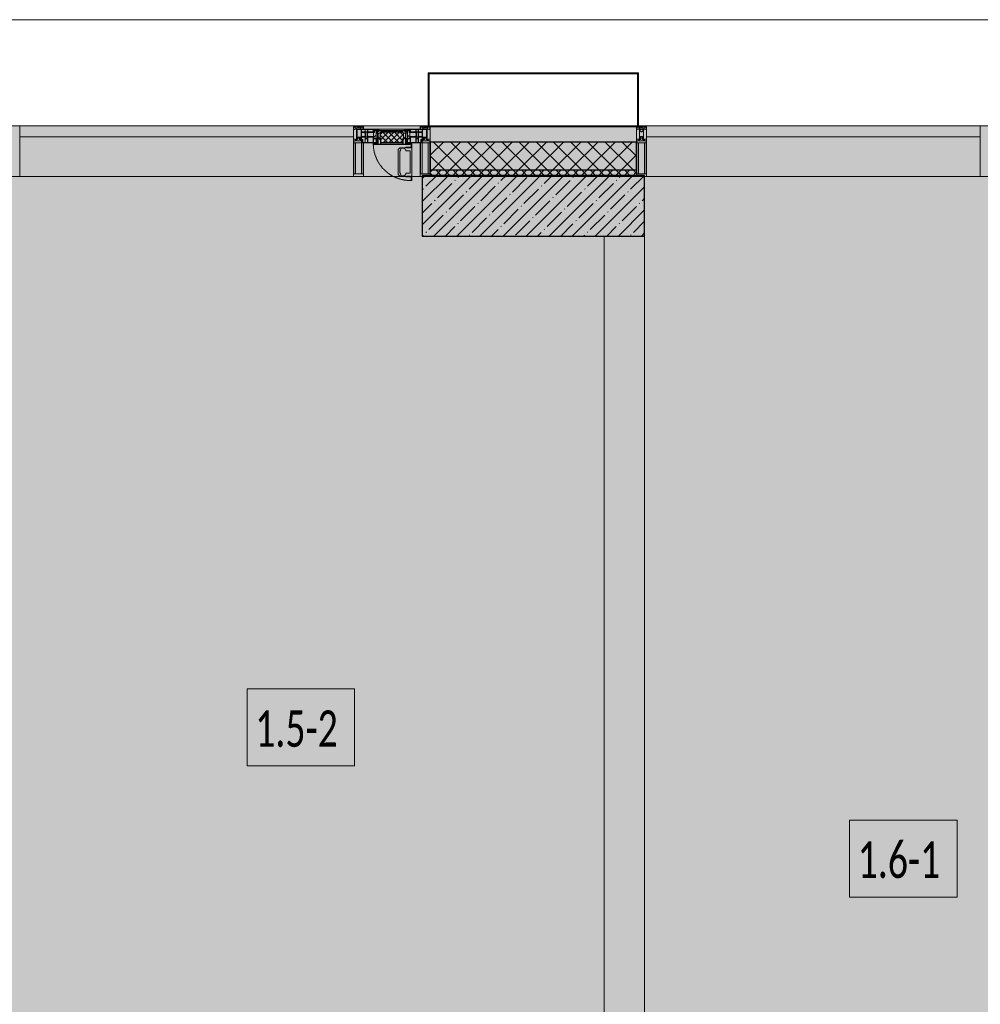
# Model space of a CAD drawing. Header units: millimetres. Extents: x -26897837 to 7466349, y -86687 to 22351.
# Tile 158 of 256: x 49138 to 53888, y -23629 to -18759. Entities that reach past the tile are written whole.
import ezdxf

# ---------------------------------------------------------------- set-up
doc = ezdxf.new("R2010")
doc.units = ezdxf.units.MM
doc.linetypes.add('-D1-02х01', pattern=[3, 2, -1])
for name, color, linetype, lineweight in [('_0', 7, 'Continuous', 13), ('A-010-A_ROOM', 7, 'Continuous', 18), ('A-200-M_WALL', 7, 'Continuous', 5), ('A-200-M_WALL_PAT', 7, 'Continuous', 5), ('A-214-M_CURT_WALL', 7, 'Continuous', 5), ('A-215-M_CURT_PANEL', 7, 'Continuous', 5), ('A-280-M_COLUMN', 7, 'Continuous', 5), ('A-314-M_WINDOW', 7, 'Continuous', 5), ('S-280-M_COLUMN', 7, 'Continuous', 5), ('Z-060-M_DETAIL', 7, 'Continuous', 5), ('Ограждение', 7, 'Continuous', 5), ('Поручни', 7, 'Continuous', 5)]:
    doc.layers.add(name, color=color, linetype=linetype, lineweight=lineweight)
doc.styles.add('Calibri Light_2', font='Calibri light.ttf', dxfattribs={"width": 0.7, "height": 250})

# ---------------------------------------------------------------- blocks, each defined once
blk = doc.blocks.new('System Panel - A_PAN_Glass-3903954-50_AS_Plan_13')
at = {"layer": 'A-215-M_CURT_PANEL'}
for p, q in [((825, 55), (-825, 55)), ((-825, 55), (-825, 0)), ((825, 0), (825, 55)), ((-825, 0), (825, 0))]:
    blk.add_line(p, q, dxfattribs=at)
blk = doc.blocks.new('Rectangular Mullion - R_StandardFrame_50Wx250H-3725449-50_AS_Plan_13')
at = {"layer": 'A-214-M_CURT_WALL'}
blk.add_line((33540, -505), (31890, -505), dxfattribs=at)
blk = doc.blocks.new('Rectangular Mullion - R_StandardFrame_50Wx250H-3902728-50_AS_Plan_13')
at = {"layer": 'A-214-M_CURT_WALL', "lineweight": 9}
for p, q in [((-25, -17), (-25, 0)), ((-25, 0), (25, 0)), ((25, 0), (25, -250)), ((-25, -250), (-25, -84)), ((25, -250), (-25, -250))]:
    blk.add_line(p, q, dxfattribs=at)
blk = doc.blocks.new('Rectangular Mullion - 50Wx250H-2623690-50_AS_Plan_13')
at = {"layer": 'Z-060-M_DETAIL'}
for p, q in [((-25, 65.2), (-25, 250)), ((-25, 250), (0, 250)), ((25, 250), (0, 250)), ((25, 65.2), (25, 250)), ((-23, 237.3), (0, 237.3)), ((-23, 237.3), (-23, 73.6)), ((-14.9, 84), (-14.9, 237.3)), ((23, 237.3), (0, 237.3)), ((14.9, 84), (14.9, 237.3)), ((23, 237.3), (23, 73.6)), ((-14, 65.2), (-25, 65.2)), ((0, 84), (-23, 84)), ((-0.5, 73.6), (-23, 73.6)), ((-14, 71.3), (-14, 65.2)), ((-10, 71.3), (-14, 71.3)), ((-10, 53), (-10, 71.3)), ((-8.7, 53), (-10, 53)), ((-10, 53), (-10, 17)), ((-8.7, 53), (-7, 54.7)), ((-7, 65.2), (-5.9, 67.3)), ((-7, 65.2), (-7, 54.7)), ((-4.1, 67.3), (-5.9, 67.3)), ((-4.1, 67.3), (-2.9, 65.1)), ((-2.9, 65.1), (-2.9, 54.6)), ((-1.3, 53), (-2.9, 54.6)), ((0, 53), (-1.3, 53)), ((0, 84), (23, 84)), ((0, 53), (1.3, 53)), ((0.5, 73.6), (23, 73.6)), ((1.3, 53), (2.9, 54.6)), ((4.1, 67.3), (2.9, 65.1)), ((2.9, 65.1), (2.9, 54.6)), ((4.1, 67.3), (5.9, 67.3)), ((7, 65.2), (5.9, 67.3)), ((7, 65.2), (7, 54.7)), ((8.7, 53), (7, 54.7)), ((8.7, 53), (10, 53)), ((10, 71.3), (14, 71.3)), ((10, 53), (10, 71.3)), ((10, 53), (10, 17)), ((14, 71.3), (14, 65.2)), ((14, 65.2), (25, 65.2)), ((-23.8, 14.6), (-25, 14.2)), ((-25, 0), (-25, 14.2)), ((-22.3, 17), (-23.8, 17)), ((-23.8, 17), (-23.8, 14.6)), ((-22.5, 10.6), (-23.8, 14.6)), ((-22.5, 10.6), (-23.7, 9.9)), ((-23.7, 1.3), (-23.7, 9.9)), ((-23.7, 1.3), (-11.8, 1.3)), ((-23.2, 10.2), (-22.5, 8)), ((-22.5, 8), (-22.5, 4.5)), ((-21.3, 4.5), (-22.5, 4.5)), ((-22.3, 17), (-22.3, 16)), ((-22.3, 16), (-21.3, 16)), ((-19, 17.6), (-21.3, 16)), ((-21.3, 4.5), (-21.3, 6.5)), ((-21.3, 6.5), (-14.2, 6.5)), ((-18.4, 16.6), (-19, 17.6)), ((-7.4, 16.6), (-18.4, 16.6)), ((-14.2, 6.5), (-14.2, 4.5)), ((-13.2, 4.5), (-14.2, 4.5)), ((-13.2, 4.5), (-12.2, 7.2)), ((-12.7, 7.6), (-11.3, 11.4)), ((-12.7, 7.6), (-11.8, 6.9)), ((-12.2, 9), (-12.2, 14.8)), ((-12.2, 14.8), (0, 14.8)), ((-11.8, 1.3), (-11.8, 6.9)), ((-10.5, 11.2), (-11.3, 11.4)), ((-10.5, 1.5), (-10.5, 11.2)), ((-4.8, 1.5), (-10.5, 1.5)), ((-10, 17), (-7.5, 17)), ((-8.5, 23), (-1.5, 30)), ((-8.5, 18.5), (-8.5, 23)), ((-7.5, 18.5), (-8.5, 18.5)), ((-7.5, 17), (-7.5, 18.5)), ((-7.4, 18), (-7.4, 16.6)), ((-2.6, 18), (-7.4, 18)), ((0, 8), (-4.8, 8)), ((-4.8, 1.5), (-4.8, 8)), ((-2.6, 18), (-2.6, 16.8)), ((-2.6, 16.8), (0, 16.8)), ((-1.5, 30), (0, 30)), ((1.5, 30), (0, 30)), ((2.6, 16.8), (0, 16.8)), ((0, 14.8), (0, 16.8)), ((0, 14.8), (0, 16.8)), ((12.2, 14.8), (0, 14.8)), ((0, 0), (0, 8)), ((0, 8), (4.8, 8)), ((0, 0), (0, 8)), ((8.5, 23), (1.5, 30)), ((2.6, 18), (2.6, 16.8)), ((2.6, 18), (7.4, 18)), ((4.8, 1.5), (4.8, 8)), ((4.8, 1.5), (10.5, 1.5)), ((7.4, 18), (7.4, 16.6)), ((7.4, 16.6), (18.4, 16.6)), ((7.5, 18.5), (8.5, 18.5)), ((7.5, 17), (7.5, 18.5)), ((10, 17), (7.5, 17)), ((8.5, 18.5), (8.5, 23)), ((10.5, 11.2), (11.3, 11.4)), ((10.5, 1.5), (10.5, 11.2)), ((12.7, 7.6), (11.3, 11.4)), ((12.7, 7.6), (11.8, 6.9)), ((11.8, 1.3), (11.8, 6.9)), ((23.7, 1.3), (11.8, 1.3)), ((12.2, 9), (12.2, 14.8)), ((13.2, 4.5), (12.2, 7.2)), ((13.2, 4.5), (14.2, 4.5)), ((21.3, 6.5), (14.2, 6.5)), ((14.2, 6.5), (14.2, 4.5)), ((18.4, 16.6), (19, 17.6)), ((19, 17.6), (21.3, 16)), ((22.3, 16), (21.3, 16)), ((21.3, 4.5), (21.3, 6.5)), ((21.3, 4.5), (22.5, 4.5)), ((22.3, 17), (22.3, 16)), ((22.3, 17), (23.8, 17)), ((22.5, 10.6), (23.8, 14.6)), ((22.5, 10.6), (23.7, 9.9)), ((23.2, 10.2), (22.5, 8)), ((22.5, 8), (22.5, 4.5)), ((23.7, 1.3), (23.7, 9.9)), ((23.8, 17), (23.8, 14.6)), ((23.8, 14.6), (25, 14.2)), ((25, 0), (25, 14.2)), ((-25, 0), (0, 0)), ((25, 0), (0, 0))]:
    blk.add_line(p, q, dxfattribs=at)
for centre, start, end in [((-0.5, 73.1), 360, 90), ((0.5, 73.1), 90, 180)]:
    blk.add_arc(centre, 0.5, start, end, dxfattribs=at)
blk = doc.blocks.new('Rectangular Mullion - R_StandardFrame_50Wx250H-3903955-50_AS_Plan_13')
at = {"layer": 'A-214-M_CURT_WALL', "lineweight": 9}
for p, q in [((-50, -250), (-50, 0)), ((-50, 0), (0, 0)), ((0, 0), (0, -250)), ((0, -250), (-50, -250))]:
    blk.add_line(p, q, dxfattribs=at)
blk = doc.blocks.new('Rectangular Mullion - 50Wx250H-V26-50_AS_Plan_13')
at = {"layer": 'Z-060-M_DETAIL'}
for p, q in [((-25, 65.2), (-25, 250)), ((-25, 250), (0, 250)), ((25, 250), (0, 250)), ((25, 84), (25, 250)), ((-23, 237.3), (0, 237.3)), ((-23, 237.3), (-23, 73.6)), ((-14.9, 84), (-14.9, 237.3)), ((23, 237.3), (0, 237.3)), ((14.9, 84), (14.9, 237.3)), ((23, 237.3), (23, 84)), ((-14, 65.2), (-25, 65.2)), ((0, 84), (-23, 84)), ((-0.5, 73.6), (-23, 73.6)), ((-14, 71.3), (-14, 65.2)), ((-10, 71.3), (-14, 71.3)), ((-10, 53), (-10, 71.3)), ((-8.7, 53), (-10, 53)), ((-10, 53), (-10, 17)), ((-8.7, 53), (-7, 54.7)), ((-7, 65.2), (-5.9, 67.3)), ((-7, 65.2), (-7, 54.7)), ((-4.1, 67.3), (-5.9, 67.3)), ((-4.1, 67.3), (-2.9, 65.1)), ((-2.9, 65.1), (-2.9, 57)), ((0, 84), (15, 84)), ((0.5, 73.6), (15, 73.6)), ((4.1, 67.3), (2.9, 65.1)), ((2.9, 65.1), (2.9, 57)), ((4.1, 67.3), (5.9, 67.3)), ((7, 65.2), (5.9, 67.3)), ((7, 65.2), (7, 57)), ((10, 71.3), (12, 71.3)), ((10, 57.4), (10, 71.3)), ((-23.8, 14.6), (-25, 14.2)), ((-25, 0), (-25, 14.2)), ((-22.3, 17), (-23.8, 17)), ((-23.8, 17), (-23.8, 14.6)), ((-22.5, 10.6), (-23.8, 14.6)), ((-22.5, 10.6), (-23.7, 9.9)), ((-23.7, 1.3), (-23.7, 9.9)), ((-23.7, 1.3), (-11.8, 1.3)), ((-23.2, 10.2), (-22.5, 8)), ((-22.5, 8), (-22.5, 4.5)), ((-21.3, 4.5), (-22.5, 4.5)), ((-22.3, 17), (-22.3, 16)), ((-22.3, 16), (-21.3, 16)), ((-19, 17.6), (-21.3, 16)), ((-21.3, 4.5), (-21.3, 6.5)), ((-21.3, 6.5), (-14.2, 6.5)), ((-18.4, 16.6), (-19, 17.6)), ((-7.4, 16.6), (-18.4, 16.6)), ((-14.2, 6.5), (-14.2, 4.5)), ((-13.2, 4.5), (-14.2, 4.5)), ((-13.2, 4.5), (-12.2, 7.2)), ((-12.7, 7.6), (-11.3, 11.4)), ((-12.7, 7.6), (-11.8, 6.9)), ((-12.2, 9), (-12.2, 14.8)), ((-12.2, 14.8), (0, 14.8)), ((-11.8, 1.3), (-11.8, 6.9)), ((-10.5, 11.2), (-11.3, 11.4)), ((-10.5, 1.5), (-10.5, 11.2)), ((-4.8, 1.5), (-10.5, 1.5)), ((-10, 17), (-7.5, 17)), ((-8.5, 23), (-6, 25.5)), ((-8.5, 18.5), (-8.5, 23)), ((-7.5, 18.5), (-8.5, 18.5)), ((-7.5, 17), (-7.5, 18.5)), ((-7.4, 18), (-7.4, 16.6)), ((-6, 18), (-7.4, 18)), ((0, 8), (-4.8, 8)), ((-4.8, 1.5), (-4.8, 8)), ((-2.6, 16.8), (0, 16.8)), ((2.6, 16.8), (0, 16.8)), ((0, 14.8), (0, 16.8)), ((0, 14.8), (0, 16.8)), ((12.2, 14.8), (0, 14.8)), ((0, 0), (0, 8)), ((0, 8), (4.8, 8)), ((0, 0), (0, 8)), ((4.8, 1.5), (4.8, 8)), ((4.8, 1.5), (10.5, 1.5)), ((7.4, 16.6), (18.4, 16.6)), ((10.5, 11.2), (11.3, 11.4)), ((10.5, 1.5), (10.5, 11.2)), ((12.7, 7.6), (11.3, 11.4)), ((12.7, 7.6), (11.8, 6.9)), ((11.8, 1.3), (11.8, 6.9)), ((23.7, 1.3), (11.8, 1.3)), ((12.2, 9), (12.2, 14.8)), ((13.2, 4.5), (12.2, 7.2)), ((13.2, 4.5), (14.2, 4.5)), ((21.3, 6.5), (14.2, 6.5)), ((14.2, 6.5), (14.2, 4.5)), ((19.9, 17), (21.3, 16)), ((22.3, 16), (21.3, 16)), ((21.3, 4.5), (21.3, 6.5)), ((21.3, 4.5), (22.5, 4.5)), ((22.3, 17), (22.3, 16)), ((22.5, 10.6), (23.8, 14.6)), ((22.5, 10.6), (23.7, 9.9)), ((23.2, 10.2), (22.5, 8)), ((22.5, 8), (22.5, 4.5)), ((23.7, 1.3), (23.7, 9.9)), ((23.8, 17), (23.8, 14.6)), ((23.8, 14.6), (25, 14.2)), ((25, 0), (25, 14.2)), ((-25, 0), (0, 0)), ((25, 0), (0, 0))]:
    blk.add_line(p, q, dxfattribs=at)
for centre, start, end in [((-0.5, 73.1), 360, 90), ((0.5, 73.1), 90, 180)]:
    blk.add_arc(centre, 0.5, start, end, dxfattribs=at)
blk = doc.blocks.new('Rectangular Mullion - R_StandardFrame_50Wx250H-3490239-50_AS_Plan_13')
at = {"layer": 'A-214-M_CURT_WALL', "lineweight": 9}
for p, q in [((0, 0), (-50, 0)), ((-50, 0), (-50, -17)), ((0, -250), (0, 0)), ((-50, -84), (-50, -250)), ((-50, -250), (0, -250))]:
    blk.add_line(p, q, dxfattribs=at)
blk = doc.blocks.new('System Panel - A_PAN_Glass-3732057-50_AS_Plan_13')
at = {"layer": 'A-215-M_CURT_PANEL'}
for p, q in [((825, 55), (-825, 55)), ((-825, 55), (-825, 0)), ((825, 0), (825, 55)), ((-825, 0), (825, 0))]:
    blk.add_line(p, q, dxfattribs=at)
blk = doc.blocks.new('A_PAN_Створка - 383мм-4631955-50_AS_Plan_13')
at = {"layer": 'A-215-M_CURT_PANEL'}
h = blk.add_hatch(dxfattribs=at)
h.set_pattern_fill('FP_30', color=256, style=0, pattern_type=2)
h.set_pattern_definition([(45, (-14800, -29695.019), (-14.142136, 14.142136), []), (135, (-14800, -29695.019), (-14.142136, -14.142136), [])])
h.paths.add_polyline_path([(53.6, -82.7), (54.6, -81.8), (54.6, -63.4), (57.2, -60.8), (57.2, -36.4), (54.9, -34.1), (54.5, -31.8), (-54.5, -31.8), (-54.9, -34.1), (-57.2, -36.4), (-57.2, -60.8), (-54.6, -63.4), (-53.6, -82.7)])
at = {"layer": 'A-314-M_WINDOW'}
for p, q in [((-67.9, -17), (-171, -17)), ((-171, -17), (-171, -57)), ((-171, -18.5), (-153.5, -18.5)), ((-153.5, -18.5), (-152, -20)), ((-152, -20), (-152, -73.5)), ((-150.5, -17), (-150.5, -29.4)), ((-132.4, -18.6), (-150.5, -18.6)), ((-150.5, -29.4), (-132.4, -29.4)), ((-150.5, -33.6), (-150.5, -68)), ((-136.3, -33.6), (-150.5, -33.6)), ((-137.2, -31), (-135.8, -35)), ((-132.5, -31), (-137.2, -31)), ((-132.1, -36.8), (-135.8, -35)), ((-132.5, -31.9), (-133.4, -33.7)), ((-133.4, -33.7), (-130.1, -35.3)), ((-132.5, -31.9), (-132.5, -31)), ((-132.4, -29.4), (-132.4, -18.6)), ((-132.1, -49), (-132.1, -36.8)), ((-131, -18.2), (-131, -29.5)), ((-120.8, -18.2), (-131, -18.2)), ((-131, -29.5), (-120.8, -29.5)), ((-131, -30.9), (-131, -33)), ((-120.8, -30.9), (-131, -30.9)), ((-129.4, -34.6), (-131, -33)), ((-130.1, -35.3), (-129.4, -34.6)), ((-130.1, -35.3), (-130.1, -50.4)), ((-122.4, -34.6), (-120.8, -33)), ((-121.7, -35.3), (-122.4, -34.6)), ((-118.4, -33.7), (-121.7, -35.3)), ((-121.7, -35.3), (-121.7, -50.4)), ((-120.8, -18.2), (-120.8, -29.5)), ((-120.8, -30.9), (-120.8, -33)), ((-119.7, -36.8), (-115.9, -35)), ((-119.7, -49), (-119.7, -36.8)), ((-119.3, -18.6), (-92.5, -18.6)), ((-119.3, -29.4), (-119.3, -18.6)), ((-92.5, -29.4), (-119.3, -29.4)), ((-119.3, -31), (-114.6, -31)), ((-119.3, -31.9), (-119.3, -31)), ((-119.3, -31.9), (-118.4, -33.7)), ((-114.6, -31), (-115.9, -35)), ((-94.1, -33.5), (-115.4, -33.5)), ((-89.9, -35.1), (-94.1, -33.5)), ((-92.5, -18.6), (-92.5, -29.4)), ((-90.8, -18.5), (-90.8, -29.4)), ((-87.3, -18.5), (-90.8, -18.5)), ((-90.8, -29.4), (-85.9, -29.4)), ((-89.9, -32.5), (-89.9, -35.1)), ((-85.9, -32.5), (-89.9, -32.5)), ((-89.9, -35.1), (-89.9, -50.9)), ((-87.3, -20.4), (-87.3, -18.5)), ((-87.3, -20.4), (-87.3, -21.9)), ((-84.8, -20.4), (-87.3, -20.4)), ((-87.3, -21.9), (-85.9, -21.9)), ((-85.9, -18.2), (-85.9, -20.4)), ((-75.9, -18.2), (-85.9, -18.2)), ((-85.9, -21.9), (-85.9, -29.4)), ((-85.9, -29.4), (-85.9, -32.5)), ((-85.9, -53.5), (-78, -45.6)), ((-83.4, -20.4), (-84.8, -20.4)), ((-70, -33.8), (-83.4, -20.4)), ((-78, -84), (-78, -23.5)), ((-78, -23.5), (-67.9, -23.5)), ((-78, -36.8), (-70, -36.8)), ((-78, -45.6), (-78, -36.8)), ((-75.9, -21.5), (-75.9, -18.2)), ((-75.9, -21.5), (-75.9, -23.5)), ((-74.9, -21.5), (-75.9, -21.5)), ((-75.9, -23.5), (-73, -23.5)), ((-74.9, -17.9), (-74.9, -21.5)), ((-68.9, -17.9), (-74.9, -17.9)), ((-67.2, -29.3), (-73, -23.5)), ((-61.4, -23.5), (-70, -32.1)), ((-70, -32.1), (-70, -62.5)), ((-70, -36.8), (-70, -33.8)), ((-68.9, -21.5), (-68.9, -17.9)), ((-67.9, -21.5), (-68.9, -21.5)), ((67.9, -17), (-67.9, -17)), ((-61.4, -23.5), (-67.9, -17)), ((-67.9, -17), (-67.9, -23.5)), ((-67.9, -17), (67.9, -17)), ((-67.9, -21.5), (-67.9, -23.5)), ((-67.9, -23.5), (-64.6, -26.8)), ((-67.9, -23.5), (-64.6, -26.8)), ((-64.6, -26.8), (-67.2, -29.3)), ((-64.6, -26.8), (-61.4, -23.5)), ((61.4, -23.5), (-61.4, -23.5)), ((67.9, -17), (61.4, -23.5)), ((70, -32.1), (61.4, -23.5)), ((61.4, -23.5), (64.6, -26.8)), ((67.9, -23.5), (64.6, -26.8)), ((64.6, -26.8), (67.9, -23.5)), ((64.6, -26.8), (67.2, -29.3)), ((67.2, -29.3), (73, -23.5)), ((67.9, -23.5), (67.9, -17)), ((171, -17), (67.9, -17)), ((67.9, -21.5), (67.9, -23.5)), ((67.9, -21.5), (68.9, -21.5)), ((67.9, -23.5), (78, -23.5)), ((68.9, -17.9), (74.9, -17.9)), ((68.9, -21.5), (68.9, -17.9)), ((70, -33.8), (83.4, -20.4)), ((70, -62.5), (70, -32.1)), ((70, -36.8), (70, -33.8)), ((78, -36.8), (70, -36.8)), ((75.9, -23.5), (73, -23.5)), ((74.9, -17.9), (74.9, -21.5)), ((74.9, -21.5), (75.9, -21.5)), ((75.9, -18.2), (85.9, -18.2)), ((75.9, -21.5), (75.9, -18.2)), ((75.9, -21.5), (75.9, -23.5)), ((78, -23.5), (78, -84)), ((78, -45.6), (78, -36.8)), ((85.9, -53.5), (78, -45.6)), ((83.4, -20.4), (84.8, -20.4)), ((84.8, -20.4), (87.3, -20.4)), ((85.9, -18.2), (85.9, -20.4)), ((85.9, -21.9), (85.9, -29.4)), ((87.3, -21.9), (85.9, -21.9)), ((85.9, -29.4), (85.9, -32.5)), ((90.8, -29.4), (85.9, -29.4)), ((85.9, -32.5), (89.9, -32.5)), ((87.3, -18.5), (90.8, -18.5)), ((87.3, -20.4), (87.3, -18.5)), ((87.3, -20.4), (87.3, -21.9)), ((89.9, -32.5), (89.9, -35.1)), ((89.9, -35.1), (94.1, -33.5)), ((89.9, -35.1), (89.9, -50.9)), ((90.8, -18.5), (90.8, -29.4)), ((92.5, -18.6), (92.5, -29.4)), ((119.3, -18.6), (92.5, -18.6)), ((92.5, -29.4), (119.3, -29.4)), ((94.1, -33.5), (115.4, -33.5)), ((114.6, -31), (115.9, -35)), ((119.3, -31), (114.6, -31)), ((119.7, -36.8), (115.9, -35)), ((119.3, -31.9), (118.4, -33.7)), ((118.4, -33.7), (121.7, -35.3)), ((119.3, -29.4), (119.3, -18.6)), ((119.3, -31.9), (119.3, -31)), ((119.7, -49), (119.7, -36.8)), ((120.8, -18.2), (120.8, -29.5)), ((120.8, -18.2), (131, -18.2)), ((131, -29.5), (120.8, -29.5)), ((120.8, -30.9), (120.8, -33)), ((120.8, -30.9), (131, -30.9)), ((122.4, -34.6), (120.8, -33)), ((121.7, -35.3), (122.4, -34.6)), ((121.7, -35.3), (121.7, -50.4)), ((129.4, -34.6), (131, -33)), ((130.1, -35.3), (129.4, -34.6)), ((133.4, -33.7), (130.1, -35.3)), ((130.1, -35.3), (130.1, -50.4)), ((131, -18.2), (131, -29.5)), ((131, -30.9), (131, -33)), ((132.1, -36.8), (135.8, -35)), ((132.1, -49), (132.1, -36.8)), ((132.4, -18.6), (150.5, -18.6)), ((132.4, -29.4), (132.4, -18.6)), ((150.5, -29.4), (132.4, -29.4)), ((132.5, -31), (137.2, -31)), ((132.5, -31.9), (132.5, -31)), ((132.5, -31.9), (133.4, -33.7)), ((137.2, -31), (135.8, -35)), ((136.3, -33.6), (150.5, -33.6)), ((150.5, -17), (150.5, -29.4)), ((150.5, -33.6), (150.5, -68)), ((153.5, -18.5), (152, -20)), ((152, -20), (152, -73.5)), ((171, -18.5), (153.5, -18.5)), ((171, -57), (171, -17)), ((-171, -55.5), (-152, -55.5)), ((-171, -57), (-156, -57)), ((-153, -60), (-153, -73.5)), ((-153, -73.5), (-150, -73.5)), ((-136.4, -52.4), (-150.5, -52.4)), ((-150.5, -56.6), (-132.4, -56.6)), ((-150.5, -68), (-143.5, -68)), ((-150.5, -69.5), (-150.5, -73.5)), ((-145, -69.5), (-150.5, -69.5)), ((-150, -73.5), (-150, -84)), ((-150, -84), (-78, -84)), ((-148.5, -81), (-148.5, -82.5)), ((-143.5, -81), (-148.5, -81)), ((-148.5, -82.5), (-132.4, -82.5)), ((-145, -69.5), (-145, -79.5)), ((-143.5, -68), (-143.5, -81)), ((-137.2, -54.8), (-135.8, -50.8)), ((-132.5, -54.8), (-137.2, -54.8)), ((-132.1, -49), (-135.8, -50.8)), ((-133.4, -52), (-130.1, -50.4)), ((-132.5, -53.8), (-133.4, -52)), ((-132.5, -53.8), (-132.5, -54.8)), ((-132.4, -56.6), (-132.4, -82.5)), ((-129.4, -51.1), (-131, -52.7)), ((-131, -55.1), (-131, -52.7)), ((-120.8, -55.1), (-131, -55.1)), ((-131, -56.5), (-131, -62.6)), ((-131, -56.5), (-120.8, -56.5)), ((-120.8, -62.6), (-131, -62.6)), ((-131, -64.6), (-120.8, -64.6)), ((-131, -82.5), (-131, -64.6)), ((-131, -82.5), (-120.8, -82.5)), ((-130.1, -50.4), (-129.4, -51.1)), ((-121.7, -50.4), (-122.4, -51.1)), ((-122.4, -51.1), (-120.8, -52.7)), ((-118.4, -52), (-121.7, -50.4)), ((-120.8, -55.1), (-120.8, -52.7)), ((-120.8, -56.5), (-120.8, -62.6)), ((-120.8, -82.5), (-120.8, -64.6)), ((-119.7, -49), (-115.9, -50.8)), ((-119.3, -53.8), (-118.4, -52)), ((-119.3, -53.8), (-119.3, -54.8)), ((-119.3, -54.8), (-114.6, -54.8)), ((-119.3, -56.6), (-119.3, -82.5)), ((-92.5, -56.6), (-119.3, -56.6)), ((-119.3, -82.5), (-92.5, -82.5)), ((-114.6, -54.8), (-115.9, -50.8)), ((-94.1, -52.5), (-115.3, -52.5)), ((-89.9, -50.9), (-94.1, -52.5)), ((-92.5, -56.6), (-92.5, -82.5)), ((-73.9, -87.5), (-91.5, -87.5)), ((-91.5, -87.5), (-91.5, -92)), ((-91.5, -92), (91.5, -92)), ((-90.8, -56.6), (-85.9, -56.6)), ((-90.8, -62.7), (-90.8, -56.6)), ((-80.4, -62.7), (-90.8, -62.7)), ((-90.8, -64.6), (-90.8, -82.5)), ((-80.1, -64.6), (-90.8, -64.6)), ((-90.8, -82.5), (-79.5, -82.5)), ((-89.9, -52.2), (-89.9, -50.9)), ((-89.9, -52.2), (-88.6, -53.5)), ((-85.9, -53.5), (-88.6, -53.5)), ((-85.9, -56.6), (-85.9, -53.5)), ((-78, -84), (-85, -84)), ((-85, -84), (-85, -87.5)), ((-85, -87.5), (-78, -87.5)), ((-80.4, -61.1), (-80.4, -62.7)), ((-78, -61.1), (-80.4, -61.1)), ((-80.1, -66.1), (-80.1, -64.6)), ((-78, -66.1), (-80.1, -66.1)), ((-79.5, -80.6), (-78, -80.6)), ((-79.5, -82.5), (-79.5, -80.6)), ((-78, -66.1), (-78, -61.1)), ((-78, -87.5), (-78, -84)), ((-78, -84), (-73.9, -84)), ((-70, -62.5), (-73.9, -62.5)), ((-73.9, -62.5), (-73.9, -87.5)), ((73.9, -62.5), (70, -62.5)), ((73.9, -87.5), (73.9, -62.5)), ((73.9, -84), (78, -84)), ((91.5, -87.5), (73.9, -87.5)), ((78, -61.1), (80.4, -61.1)), ((78, -66.1), (78, -61.1)), ((78, -66.1), (80.1, -66.1)), ((79.5, -80.6), (78, -80.6)), ((78, -87.5), (78, -84)), ((78, -84), (85, -84)), ((78, -84), (150, -84)), ((85, -87.5), (78, -87.5)), ((79.5, -82.5), (79.5, -80.6)), ((90.8, -82.5), (79.5, -82.5)), ((80.1, -64.6), (90.8, -64.6)), ((80.1, -66.1), (80.1, -64.6)), ((80.4, -61.1), (80.4, -62.7)), ((80.4, -62.7), (90.8, -62.7)), ((85, -84), (85, -87.5)), ((85.9, -53.5), (88.6, -53.5)), ((85.9, -56.6), (85.9, -53.5)), ((90.8, -56.6), (85.9, -56.6)), ((89.9, -52.2), (88.6, -53.5)), ((89.9, -50.9), (94.1, -52.5)), ((89.9, -52.2), (89.9, -50.9)), ((90.8, -62.7), (90.8, -56.6)), ((90.8, -64.6), (90.8, -82.5)), ((91.5, -92), (91.5, -87.5)), ((92.5, -56.6), (119.3, -56.6)), ((92.5, -56.6), (92.5, -82.5)), ((119.3, -82.5), (92.5, -82.5)), ((94.1, -52.5), (115.3, -52.5)), ((114.6, -54.8), (115.9, -50.8)), ((119.3, -54.8), (114.6, -54.8)), ((119.7, -49), (115.9, -50.8)), ((118.4, -52), (121.7, -50.4)), ((119.3, -53.8), (118.4, -52)), ((119.3, -53.8), (119.3, -54.8)), ((119.3, -56.6), (119.3, -82.5)), ((122.4, -51.1), (120.8, -52.7)), ((120.8, -55.1), (120.8, -52.7)), ((120.8, -55.1), (131, -55.1)), ((120.8, -56.5), (120.8, -62.6)), ((131, -56.5), (120.8, -56.5)), ((120.8, -62.6), (131, -62.6)), ((120.8, -82.5), (120.8, -64.6)), ((131, -64.6), (120.8, -64.6)), ((131, -82.5), (120.8, -82.5)), ((121.7, -50.4), (122.4, -51.1)), ((130.1, -50.4), (129.4, -51.1)), ((129.4, -51.1), (131, -52.7)), ((133.4, -52), (130.1, -50.4)), ((131, -55.1), (131, -52.7)), ((131, -56.5), (131, -62.6)), ((131, -82.5), (131, -64.6)), ((132.1, -49), (135.8, -50.8)), ((150.5, -56.6), (132.4, -56.6)), ((132.4, -56.6), (132.4, -82.5)), ((148.5, -82.5), (132.4, -82.5)), ((132.5, -53.8), (133.4, -52)), ((132.5, -53.8), (132.5, -54.8)), ((132.5, -54.8), (137.2, -54.8)), ((137.2, -54.8), (135.8, -50.8)), ((136.4, -52.4), (150.5, -52.4)), ((143.5, -68), (143.5, -81)), ((150.5, -68), (143.5, -68)), ((143.5, -81), (148.5, -81)), ((145, -69.5), (150.5, -69.5)), ((145, -69.5), (145, -79.5)), ((148.5, -81), (148.5, -82.5)), ((150, -84), (150, -73.5)), ((150, -73.5), (153, -73.5)), ((150.5, -69.5), (150.5, -73.5)), ((171, -55.5), (152, -55.5)), ((153, -73.5), (153, -60)), ((156, -57), (171, -57))]:
    blk.add_line(p, q, dxfattribs=at)
for centre, start, end in [((-156, -60), 0, 90), ((156, -60), 90, 180)]:
    blk.add_arc(centre, 3, start, end, dxfattribs=at)
at = {"layer": 'A-314-M_WINDOW', "linetype": '-D1-02х01'}
blk.add_arc((91.4, -87.5), 183, 181.4091, 271.1445, dxfattribs=at)
at = {"layer": 'Z-060-M_DETAIL'}
for p, q in [((-70, -32.1), (-61.4, -23.5)), ((-70, -62.5), (-70, -32.1)), ((-67.8, -38.3), (-65.7, -37.4)), ((-67.8, -55.7), (-67.8, -38.3)), ((-65.7, -37.4), (-60.8, -34.7)), ((61.4, -23.5), (-61.4, -23.5)), ((-60.8, -34.7), (-57.3, -35.9)), ((-55.2, -33.8), (-57.3, -35.9)), ((-54.9, -34.1), (-57.2, -36.4)), ((-57.2, -36.4), (-57.2, -60.8)), ((-55.2, -33.8), (-54.8, -31.5)), ((-54.9, -25.8), (-53.9, -24.8)), ((-54.9, -29.5), (-54.9, -25.8)), ((-53.9, -30.5), (-54.9, -29.5)), ((-54.5, -31.8), (-54.9, -34.1)), ((0, -31.5), (-54.8, -31.5)), ((54.5, -31.8), (-54.5, -31.8)), ((-53.9, -24.8), (53.9, -24.8)), ((53.9, -30.5), (-53.9, -30.5)), ((0, -31.5), (54.8, -31.5)), ((54.9, -25.8), (53.9, -24.8)), ((53.9, -30.5), (54.9, -29.5)), ((54.9, -34.1), (54.5, -31.8)), ((55.2, -33.8), (54.8, -31.5)), ((54.9, -29.5), (54.9, -25.8)), ((57.2, -36.4), (54.9, -34.1)), ((55.2, -33.8), (57.3, -35.9)), ((57.2, -60.8), (57.2, -36.4)), ((60.8, -34.7), (57.3, -35.9)), ((65.7, -37.4), (60.8, -34.7)), ((70, -32.1), (61.4, -23.5)), ((67.8, -38.3), (65.7, -37.4)), ((67.8, -55.7), (67.8, -38.3)), ((70, -62.5), (70, -32.1)), ((-91.5, -87.5), (-73.9, -87.5)), ((-91.5, -92), (-91.5, -87.5)), ((-91.5, -92), (91.5, -92)), ((-83.4, -90.3), (-83.4, -87.5)), ((-83.4, -90.3), (-69.4, -90.3)), ((-73.9, -62.5), (-70, -62.5)), ((-73.9, -87.5), (-73.9, -62.5)), ((-69.4, -66.5), (-73.9, -66.5)), ((-73.9, -81.5), (-69.4, -81.5)), ((-69.4, -85.5), (-73.9, -85.5)), ((-69.4, -81.5), (-69.4, -66.5)), ((-69.4, -90.3), (-69.4, -85.5)), ((-61.7, -62.5), (-67.9, -62.5)), ((-67.9, -62.5), (-67.9, -89.3)), ((-67.9, -89.3), (-66.9, -90.3)), ((-66, -56.5), (-67.8, -55.7)), ((-66.9, -90.3), (-57.4, -90.3)), ((-66, -56.5), (-62, -59.1)), ((-62, -59.1), (-60.7, -61)), ((-61.7, -64.9), (-61.7, -62.5)), ((-60.1, -67.7), (-61.7, -64.9)), ((-60.7, -61), (-57.4, -61)), ((-56.4, -67.7), (-60.1, -67.7)), ((-57.4, -61), (-54.9, -63.5)), ((-57.4, -90.3), (-56.4, -89.4)), ((-57.2, -60.8), (-54.6, -63.4)), ((-56.4, -89.4), (-56.4, -67.7)), ((-54.9, -63.5), (-54.9, -81.9)), ((-54.9, -81.9), (-53.8, -83)), ((-54.9, -85.6), (-53.9, -84.6)), ((-54.9, -89.3), (-54.9, -85.6)), ((-53.9, -90.3), (-54.9, -89.3)), ((-54.6, -63.4), (-54.6, -81.8)), ((-54.6, -81.8), (-53.6, -82.7)), ((-53.9, -84.6), (53.9, -84.6)), ((53.9, -90.3), (-53.9, -90.3)), ((53.8, -83), (-53.8, -83)), ((-53.6, -82.7), (53.6, -82.7)), ((53.6, -82.7), (54.6, -81.8)), ((54.9, -81.9), (53.8, -83)), ((54.9, -85.6), (53.9, -84.6)), ((53.9, -90.3), (54.9, -89.3)), ((54.6, -63.4), (57.2, -60.8)), ((54.6, -81.8), (54.6, -63.4)), ((57.4, -61), (54.9, -63.5)), ((54.9, -63.5), (54.9, -81.9)), ((54.9, -89.3), (54.9, -85.6)), ((56.4, -67.7), (60.1, -67.7)), ((56.4, -89.4), (56.4, -67.7)), ((57.4, -90.3), (56.4, -89.4)), ((60.7, -61), (57.4, -61)), ((66.9, -90.3), (57.4, -90.3)), ((60.1, -67.7), (61.7, -64.9)), ((62, -59.1), (60.7, -61)), ((61.7, -62.5), (67.9, -62.5)), ((61.7, -64.9), (61.7, -62.5)), ((66, -56.5), (62, -59.1)), ((66, -56.5), (67.8, -55.7)), ((67.9, -89.3), (66.9, -90.3)), ((67.9, -62.5), (67.9, -89.3)), ((69.4, -66.5), (73.9, -66.5)), ((69.4, -81.5), (69.4, -66.5)), ((73.9, -81.5), (69.4, -81.5)), ((69.4, -85.5), (73.9, -85.5)), ((69.4, -90.3), (69.4, -85.5)), ((83.4, -90.3), (69.4, -90.3)), ((73.9, -62.5), (70, -62.5)), ((73.9, -87.5), (73.9, -62.5)), ((91.5, -87.5), (73.9, -87.5)), ((83.4, -90.3), (83.4, -87.5)), ((91.5, -92), (91.5, -87.5))]:
    blk.add_line(p, q, dxfattribs=at)
at = {"layer": 'Z-060-M_DETAIL', "color": 9, "true_color": 0xc8c8c8}
for p, q in [((95.1, -87.5), (95.1, -105.1)), ((99.6, -87.5), (95.1, -87.5)), ((97.9, -95.6), (95.1, -95.6)), ((97.9, -95.6), (97.9, -109.6)), ((99.6, -270.5), (99.6, -87.5)), ((39.7, -109), (31.1, -117.6)), ((31.1, -117.6), (31.1, -240.4)), ((41.4, -123.8), (39.1, -124.2)), ((39.1, -179), (39.1, -124.2)), ((70.1, -109), (39.7, -109)), ((41.4, -123.8), (43.5, -121.7)), ((45, -113.3), (42.3, -118.2)), ((42.3, -118.2), (43.5, -121.7)), ((45.9, -111.2), (45, -113.3)), ((63.3, -111.2), (45.9, -111.2)), ((64.1, -113), (63.3, -111.2)), ((64.1, -113), (66.7, -117)), ((66.7, -117), (68.6, -118.3)), ((68.6, -118.3), (68.6, -121.6)), ((68.6, -121.6), (71.1, -124.1)), ((70.1, -105.1), (70.1, -109)), ((95.1, -105.1), (70.1, -105.1)), ((71.1, -124.1), (89.5, -124.1)), ((74.1, -109.6), (74.1, -105.1)), ((89.1, -109.6), (74.1, -109.6)), ((89.1, -105.1), (89.1, -109.6)), ((89.5, -124.1), (90.6, -125.2)), ((90.6, -125.2), (90.6, -232.8)), ((93.1, -109.6), (93.1, -105.1)), ((97.9, -109.6), (93.1, -109.6)), ((39.1, -179), (39.1, -233.8)), ((39.7, -249), (31.1, -240.4)), ((41.4, -234.2), (39.1, -233.8)), ((41.4, -234.2), (43.5, -236.3)), ((42.3, -239.8), (43.5, -236.3)), ((45, -244.7), (42.3, -239.8)), ((64.1, -245), (66.7, -241)), ((66.7, -241), (68.6, -239.7)), ((68.6, -236.4), (71.1, -233.9)), ((68.6, -239.7), (68.6, -236.4)), ((71.1, -233.9), (89.5, -233.9)), ((89.5, -233.9), (90.6, -232.8)), ((70.1, -249), (39.7, -249)), ((45.9, -246.8), (45, -244.7)), ((63.3, -246.8), (45.9, -246.8)), ((64.1, -245), (63.3, -246.8)), ((70.1, -252.9), (70.1, -249)), ((95.1, -252.9), (70.1, -252.9)), ((74.1, -248.4), (74.1, -252.9)), ((89.1, -248.4), (74.1, -248.4)), ((89.1, -252.9), (89.1, -248.4)), ((93.1, -248.4), (93.1, -252.9)), ((97.9, -248.4), (93.1, -248.4)), ((95.1, -270.5), (95.1, -252.9)), ((97.9, -262.4), (95.1, -262.4)), ((99.6, -270.5), (95.1, -270.5)), ((97.9, -262.4), (97.9, -248.4))]:
    blk.add_line(p, q, dxfattribs=at)
blk = doc.blocks.new('Rectangular Mullion - R_StandardFrame_50Wx250H-V3-50_AS_Plan_13')
at = {"layer": 'A-214-M_CURT_WALL'}
for p, q in [((37450, 15934.9), (37450, 16145)), ((37700, 15865), (37700, 16145)), ((37450, 15865), (37450, 15905.4))]:
    blk.add_line(p, q, dxfattribs=at)
blk = doc.blocks.new('Rectangular Mullion - 50Wx250H-V1-50_AS_Plan_13')
at = {"layer": 'Z-060-M_DETAIL'}
for p, q in [((-25, 84), (-25, 250)), ((-25, 250), (0, 250)), ((25, 250), (0, 250)), ((25, 65.2), (25, 250)), ((-23, 237.3), (0, 237.3)), ((-23, 237.3), (-23, 84)), ((-14.9, 84), (-14.9, 237.3)), ((23, 237.3), (0, 237.3)), ((14.9, 84), (14.9, 237.3)), ((23, 237.3), (23, 73.6)), ((0, 84), (-15, 84)), ((-0.5, 73.6), (-15, 73.6)), ((-10, 71.3), (-12, 71.3)), ((-10, 57.4), (-10, 71.3)), ((-7, 65.2), (-5.9, 67.3)), ((-7, 65.2), (-7, 57)), ((-4.1, 67.3), (-5.9, 67.3)), ((-4.1, 67.3), (-2.9, 65.1)), ((-2.9, 65.1), (-2.9, 57)), ((0, 84), (23, 84)), ((0.5, 73.6), (23, 73.6)), ((4.1, 67.3), (2.9, 65.1)), ((2.9, 65.1), (2.9, 57)), ((4.1, 67.3), (5.9, 67.3)), ((7, 65.2), (5.9, 67.3)), ((7, 65.2), (7, 54.7)), ((8.7, 53), (7, 54.7)), ((8.7, 53), (10, 53)), ((10, 71.3), (14, 71.3)), ((10, 53), (10, 71.3)), ((10, 53), (10, 17)), ((14, 71.3), (14, 65.2)), ((14, 65.2), (25, 65.2)), ((-23.8, 14.6), (-25, 14.2)), ((-25, 0), (-25, 14.2)), ((-23.8, 17), (-23.8, 14.6)), ((-22.5, 10.6), (-23.8, 14.6)), ((-22.5, 10.6), (-23.7, 9.9)), ((-23.7, 1.3), (-23.7, 9.9)), ((-23.7, 1.3), (-11.8, 1.3)), ((-23.2, 10.2), (-22.5, 8)), ((-22.5, 8), (-22.5, 4.5)), ((-21.3, 4.5), (-22.5, 4.5)), ((-22.3, 17), (-22.3, 16)), ((-22.3, 16), (-21.3, 16)), ((-19.9, 17), (-21.3, 16)), ((-21.3, 4.5), (-21.3, 6.5)), ((-21.3, 6.5), (-14.2, 6.5)), ((-7.4, 16.6), (-18.4, 16.6)), ((-14.2, 6.5), (-14.2, 4.5)), ((-13.2, 4.5), (-14.2, 4.5)), ((-13.2, 4.5), (-12.2, 7.2)), ((-12.7, 7.6), (-11.3, 11.4)), ((-12.7, 7.6), (-11.8, 6.9)), ((-12.2, 9), (-12.2, 14.8)), ((-12.2, 14.8), (0, 14.8)), ((-11.8, 1.3), (-11.8, 6.9)), ((-10.5, 11.2), (-11.3, 11.4)), ((-10.5, 1.5), (-10.5, 11.2)), ((-4.8, 1.5), (-10.5, 1.5)), ((0, 8), (-4.8, 8)), ((-4.8, 1.5), (-4.8, 8)), ((-2.6, 16.8), (0, 16.8)), ((2.6, 16.8), (0, 16.8)), ((0, 14.8), (0, 16.8)), ((0, 14.8), (0, 16.8)), ((12.2, 14.8), (0, 14.8)), ((0, 0), (0, 8)), ((0, 8), (4.8, 8)), ((0, 0), (0, 8)), ((4.8, 1.5), (4.8, 8)), ((4.8, 1.5), (10.5, 1.5)), ((8.5, 23), (6, 25.5)), ((6, 18), (7.4, 18)), ((7.4, 18), (7.4, 16.6)), ((7.4, 16.6), (18.4, 16.6)), ((7.5, 18.5), (8.5, 18.5)), ((7.5, 17), (7.5, 18.5)), ((10, 17), (7.5, 17)), ((8.5, 18.5), (8.5, 23)), ((10.5, 11.2), (11.3, 11.4)), ((10.5, 1.5), (10.5, 11.2)), ((12.7, 7.6), (11.3, 11.4)), ((12.7, 7.6), (11.8, 6.9)), ((11.8, 1.3), (11.8, 6.9)), ((23.7, 1.3), (11.8, 1.3)), ((12.2, 9), (12.2, 14.8)), ((13.2, 4.5), (12.2, 7.2)), ((13.2, 4.5), (14.2, 4.5)), ((21.3, 6.5), (14.2, 6.5)), ((14.2, 6.5), (14.2, 4.5)), ((18.4, 16.6), (19, 17.6)), ((19, 17.6), (21.3, 16)), ((22.3, 16), (21.3, 16)), ((21.3, 4.5), (21.3, 6.5)), ((21.3, 4.5), (22.5, 4.5)), ((22.3, 17), (22.3, 16)), ((22.3, 17), (23.8, 17)), ((22.5, 10.6), (23.8, 14.6)), ((22.5, 10.6), (23.7, 9.9)), ((23.2, 10.2), (22.5, 8)), ((22.5, 8), (22.5, 4.5)), ((23.7, 1.3), (23.7, 9.9)), ((23.8, 17), (23.8, 14.6)), ((23.8, 14.6), (25, 14.2)), ((25, 0), (25, 14.2)), ((-25, 0), (0, 0)), ((25, 0), (0, 0))]:
    blk.add_line(p, q, dxfattribs=at)
for centre, start, end in [((-0.5, 73.1), 360, 90), ((0.5, 73.1), 90, 180)]:
    blk.add_arc(centre, 0.5, start, end, dxfattribs=at)
blk = doc.blocks.new('Rectangular Mullion - R_StandardFrame_50Wx250H-3490233-50_AS_Plan_13')
at = {"layer": 'A-214-M_CURT_WALL', "lineweight": 9}
for p, q in [((-25, -17), (-25, 0)), ((-25, 0), (25, 0)), ((25, 0), (25, -250)), ((-25, -250), (-25, -84)), ((25, -250), (-25, -250))]:
    blk.add_line(p, q, dxfattribs=at)
blk = doc.blocks.new('Rectangular Mullion - R_StandardFrame_50Wx250H-3490852-50_AS_Plan_13')
at = {"layer": 'A-214-M_CURT_WALL', "lineweight": 9}
for p, q in [((-50, -250), (-50, 0)), ((-50, 0), (0, 0)), ((0, 0), (0, -250)), ((0, -250), (-50, -250))]:
    blk.add_line(p, q, dxfattribs=at)
blk = doc.blocks.new('Ограждение - Ограждение-5498633-50_AS_Plan_13')
at = {"layer": 'Поручни'}
blk.add_line((1285, 30145), (-48326.5, 30145), dxfattribs=at)
blk = doc.blocks.new('RST_AR_KMN_R22_B1_FCD_rvt-1-50_AS_Plan_13')
at = {"layer": 'A-200-M_WALL_PAT'}
h = blk.add_hatch(dxfattribs=at)
h.set_pattern_fill('FP_4', color=256, style=0, pattern_type=2)
h.set_pattern_definition([(45, (0, 0), (-42.42641, 42.42641), []), (135, (0, 0), (-42.42641, -42.42641), [])])
h.paths.add_polyline_path([(14990, 29475), (16010, 29475), (16010, 29615), (14990, 29615)])
h = blk.add_hatch(dxfattribs=at)
h.set_pattern_fill('FP_3', color=256, style=0, pattern_type=2)
h.set_pattern_definition([(45, (0, 0), (-21.213203, 21.213203), []), (135, (0, 0), (-21.213203, -21.213203), [])])
h.paths.add_polyline_path([(14990, 29445), (16010, 29445), (16010, 29475), (14990, 29475)])
at = {"layer": 'A-200-M_WALL'}
for p, q in [((16010, 29695), (14990, 29695)), ((14990, 29695), (14990, 29690)), ((14990, 29690), (14990, 29615)), ((16010, 29690), (14990, 29690)), ((16010, 29690), (16010, 29695)), ((16010, 29615), (16010, 29690)), ((14990, 29475), (14990, 29445)), ((16010, 29445), (16010, 29475)), ((14990, 29445), (16010, 29445))]:
    blk.add_line(p, q, dxfattribs=at)
at = {"layer": 'A-200-M_WALL', "lineweight": 25}
for p, q in [((14990, 29615), (14990, 29475)), ((16010, 29615), (14990, 29615)), ((16010, 29475), (16010, 29615)), ((16010, 29475), (14990, 29475))]:
    blk.add_line(p, q, dxfattribs=at)
at = {"layer": 'A-280-M_COLUMN', "lineweight": 18}
for p, q in [((16020, 29957.8), (14980, 29957.8)), ((14980, 29957.8), (14980, 29952.8)), ((14985, 29952.8), (14980, 29952.8)), ((14980, 29952.8), (14980, 29695)), ((14980, 29952.8), (16020, 29952.8)), ((14985, 29695), (14985, 29952.8)), ((16020, 29952.8), (16015, 29952.8)), ((16015, 29952.8), (16015, 29695)), ((16020, 29952.8), (16020, 29957.8)), ((16020, 29695), (16020, 29952.8)), ((14980, 29695), (14985, 29695)), ((16015, 29695), (16020, 29695))]:
    blk.add_line(p, q, dxfattribs=at)
at = {"layer": 'A-214-M_CURT_WALL', "lineweight": 5, "extrusion": (0, 0, -1)}
for name, p in [('Rectangular Mullion - R_StandardFrame_50Wx250H-3490852-50_AS_Plan_13', (-12910, 29695)), ('Rectangular Mullion - R_StandardFrame_50Wx250H-3490233-50_AS_Plan_13', (-14635, 29695)), ('Rectangular Mullion - R_StandardFrame_50Wx250H-3903955-50_AS_Plan_13', (-16010, 29695)), ('Rectangular Mullion - R_StandardFrame_50Wx250H-3902728-50_AS_Plan_13', (-17735, 29695))]:
    blk.add_blockref(name, p, dxfattribs=at)
at = {"layer": 'A-214-M_CURT_WALL', "lineweight": 5}
for name, p, rotation in [('Rectangular Mullion - 50Wx250H-V1-50_AS_Plan_13', (14635, 29695), 180), ('Rectangular Mullion - R_StandardFrame_50Wx250H-V3-50_AS_Plan_13', (30805, -8005), 89.99999999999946), ('Rectangular Mullion - 50Wx250H-V26-50_AS_Plan_13', (14965, 29695), 180), ('Rectangular Mullion - 50Wx250H-2623690-50_AS_Plan_13', (16035, 29695), 180), ('Rectangular Mullion - R_StandardFrame_50Wx250H-3725449-50_AS_Plan_13', (46500, 28940), 180), ('Rectangular Mullion - R_StandardFrame_50Wx250H-3725449-50_AS_Plan_13', (49600, 28940), 180)]:
    blk.add_blockref(name, p, dxfattribs=dict(at, rotation=rotation))
blk.add_blockref('Rectangular Mullion - R_StandardFrame_50Wx250H-3490239-50_AS_Plan_13', (14990, 29695), dxfattribs=at)
at = {"layer": 'A-215-M_CURT_PANEL', "lineweight": 5, "rotation": 180}
for name, p in [('System Panel - A_PAN_Glass-3732057-50_AS_Plan_13', (13785, 29695)), ('System Panel - A_PAN_Glass-3903954-50_AS_Plan_13', (16885, 29695))]:
    blk.add_blockref(name, p, dxfattribs=at)
at = {"layer": 'A-215-M_CURT_PANEL', "lineweight": 5}
blk.add_blockref('A_PAN_Створка - 383мм-4631955-50_AS_Plan_13', (14800, 29695), dxfattribs=at)
at = {"layer": 'Ограждение', "lineweight": 5}
blk.add_blockref('Ограждение - Ограждение-5498633-50_AS_Plan_13', (36940, 75), dxfattribs=at)

msp = doc.modelspace()

# ---------------------------------------------------------------- hatches: boundary and pattern name
at = {"layer": '_0', "transparency": 33554534}
h = msp.add_hatch(color=252, dxfattribs=at)
h.dxf.hatch_style = 1
h.paths.add_polyline_path([(17837.9, -49734.4), (25204.6, -19284.4), (73878, -19284.4), (73878, -49734.4)])
h.paths.add_polyline_path([(28728, -40979.4), (28728, -37429.4), (30528, -37429.4), (30528, -30029.4), (28477.6, -30029.4), (28478, -28029.4), (29978, -28029.4), (29978, -27479.4), (32178, -27479.4), (32178, -28029.4), (44478, -28029.4), (44478, -27979.4), (45303, -27979.4), (45303, -27379.4), (47528, -27379.4), (47528, -27979.4), (53578, -27979.4), (53578, -27379.4), (55478, -27379.4), (55478, -27979.4), (64478, -27979.4), (64478, -26229.4), (67788, -26229.4), (67788, -28219.4), (66578, -28219.4), (66578, -30029.4), (62978, -30029.4), (62078, -30029.4), (58628, -30029.4), (58628, -38979.4), (61728, -38979.4), (62978, -38979.4), (66878, -38979.4), (66878, -41429.4), (64488, -41429.4), (64488, -41029.4), (59923, -41029.4), (59923, -41629.4), (57898, -41629.4), (57898, -41029.4), (47038, -41029.4), (47038, -41629.4), (44138, -41629.4), (44138, -40979.4)], flags=16)
at = {"layer": 'A-200-M_WALL_PAT'}
h = msp.add_hatch(dxfattribs=at)
h.set_pattern_fill('FP_50', color=256, style=0, pattern_type=2)
h.set_pattern_definition([(45, (36177.98, -48979.44), (-75.43415, 75.43415), [106.68, -17.78, 3.556, -17.78]), (45, (36177.98, -48904.05), (-75.43415, 75.43415), []), (50, (36177.98, -48979.44), (127.5292, -11.15758), [13.335, -146.685]), (355, (36177.98, -48979.44), (-24.66966, 133.74), [10.668, -117.348]), (100.451, (36188.6, -48980.37), (102.85973, 122.5818), [11.333, -124.663]), (46.184, (36177.98, -48943.88), (189.75516, -29.4304), [20.002, -220.027]), (96.636, (36193.79, -48946.33), (166.1822, 173.1996), [17, -186.995]), (351.184, (36177.98, -48943.88), (166.1839, 173.1976), [16.002, -176.022]), (21, (36195.76, -48952.77), (106.13027, -71.58603), [13.335, -146.685]), (326, (36195.76, -48952.77), (43.2619, 128.93175), [10.668, -117.348]), (71.451, (36204.6, -48958.73), (149.39198, 57.34505), [11.333, -124.663]), (37.5, (36177.975, -48979.436), (2.16223, 59.18836), [3.353, -112.573, 3.353, -115.773, -117.792]), (37.5, (36177.975, -48979.436), (2.16223, 59.18836), [-235.052, 3.353, -114.44]), (7.5, (36177.975, -48979.436), (46.77386, 70.12615), [3.353, -64.567, 3.353, -109.906, -44.894]), (7.5, (36177.975, -48979.436), (46.77386, 70.12615), [-181.178, 3.353, -41.542]), (327.5, (36138.326, -48979.436), (94.91367, -4.01009), [3.353, -41.097, 3.353, -135.331, -184.023]), (327.5, (36138.326, -48979.436), (94.91367, -4.01009), [-183.134, 3.353, -180.67]), (317.5, (36120.55, -48979.44), (103.69057, 17.79882), [3.353, -54.432, 3.353, -88.748, -130.683]), (317.5, (36120.55, -48979.44), (103.69057, 17.79882), [-149.885, 3.353, -127.33])])
h.paths.add_polyline_path([(52228, -26429.4), (52228, -19829.4), (52028, -19829.4), (52028, -26429.4)])
at = {"layer": 'S-280-M_COLUMN'}
h = msp.add_hatch(dxfattribs=at)
h.set_pattern_fill('FP_1', color=256, style=0, pattern_type=2)
h.set_pattern_definition([(45, (36177.975, -48979.44), (-57.02463, 57.02463), []), (45, (36235, -48979.44), (-57.02463, 57.02463), [100.806, -20.161, 3.353, -16.808])])
h.paths.add_polyline_path([(52228, -19829.4), (52228, -19529.4), (51128, -19529.4), (51128, -19829.4), (51559.2, -19829.4)])

# ---------------------------------------------------------------- linework, layer by layer
at = {"layer": 'A-010-A_ROOM', "lineweight": 5, "flags": 128}
for points in [[(50262.8, -22069.7), (50793.8, -22069.7), (50793.8, -22450.7), (50262.8, -22450.7)], [(53241.9, -22718.1), (53772.9, -22718.1), (53772.9, -23099.1), (53241.9, -23099.1)]]:
    msp.add_lwpolyline(points, close=True, dxfattribs=at)
at = {"layer": 'A-200-M_WALL', "lineweight": 9}
for p, q in [((52028, -19829.4), (52028, -25679.7)), ((52228, -19829.4), (52028, -19829.4)), ((52228, -25354.7), (52228, -19829.4))]:
    msp.add_line(p, q, dxfattribs=at)
at = {"layer": 'S-280-M_COLUMN', "lineweight": 25}
for p, q in [((52228, -19529.4), (51128, -19529.4)), ((51128, -19529.4), (51128, -19829.4)), ((52228, -19829.4), (52228, -19529.4)), ((51128, -19829.4), (52228, -19829.4))]:
    msp.add_line(p, q, dxfattribs=at)

# ---------------------------------------------------------------- block references
at = {"lineweight": 5}
msp.add_blockref('RST_AR_KMN_R22_B1_FCD_rvt-1-50_AS_Plan_13', (36178, -48979.4), dxfattribs=at)

# ---------------------------------------------------------------- texts
at = {"layer": 'A-010-A_ROOM', "lineweight": 5, "char_height": 180, "width": 577.215, "attachment_point": 1, "style": 'Calibri Light_2'}
for s, insert in [('1.5-2 ', (50302.6, -22175.9)), ('1.6-1 ', (53281.7, -22824.3))]:
    msp.add_mtext(s, dxfattribs=dict(at, insert=insert))

doc.saveas('drawing.dxf')
